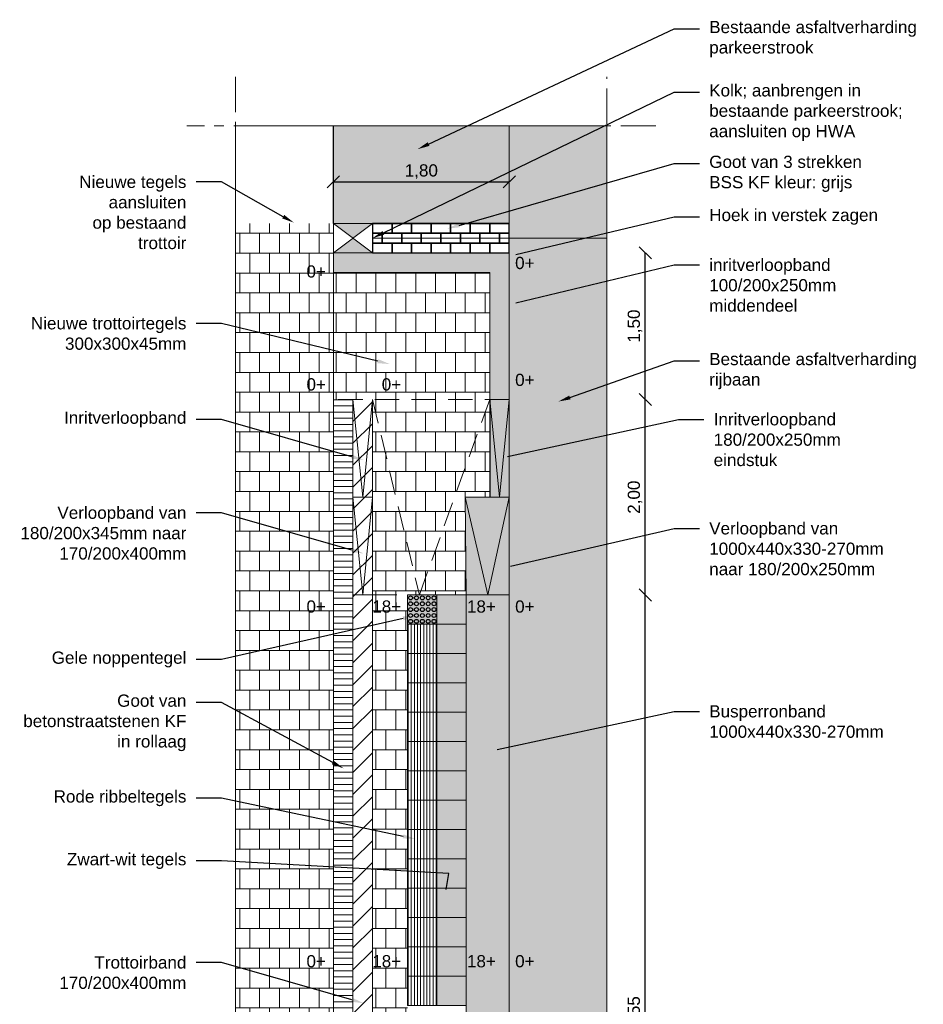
# Model space of a CAD drawing. Header units: metres. Extents: x -1 to 197910, y -70 to 354116.
# Tile 15 of 65: x 33.23 to 42.48, y 38.13 to 48.2. Entities that reach past the tile are written whole.
import ezdxf
from ezdxf import colors
from ezdxf.entities.mleader import LeaderData, LeaderLine
from ezdxf.math import Vec2, Vec3

# ---------------------------------------------------------------- set-up
doc = ezdxf.new("R2010")
doc.units = ezdxf.units.M
doc.header["$PDMODE"] = 1
doc.linetypes.add('ACAD_ISO04W100', pattern=[30, 24, -3, 0, -3])
doc.linetypes.add('DASHED2', pattern=[0.375, 0.25, -0.125])
for name, color, linetype, lineweight in [('N-WE-AL-DETAIL-G', 7, 'Continuous', 9), ('X-XX-AL-AANKLEDING-M', 7, 'Continuous', 18), ('X-XX-AL-AANKLEDING-T25', 7, 'Continuous', 25)]:
    doc.layers.add(name, color=color, linetype=linetype, lineweight=lineweight)
doc.layers.add('X-XX-AL-DETAIL-G', color=7, linetype='Continuous')
doc.styles.add('NLCS_ISO', font='arial.ttf')
doc.styles.get("Standard").update_dxf_attribs({"font": 'arial.ttf'})
doc.dimstyles.new('NLCS_1-50', dxfattribs={"dimscale": 0.05, "dimtxt": 2.5, "dimasz": 2.5, "dimexe": 1.25, "dimexo": 0.625, "dimtad": 1, "dimtxsty": 'Standard', "dimblk": 'OBLIQUE', "dimcen": 0, "dimse1": 1, "dimse2": 1, "dimadec": 0, "dimazin": 0, "dimtfac": 1, "dimtmove": 0, "dimatfit": 3, "dimfxl": 1, "dimarcsym": 0})
pattern_1 = [(45, (0, -1.53514), (-0.1122532, 0.1122532), [])]
pattern_2 = [(0, (0, -1.53514), (0, 0.2032), []), (90, (0, -1.53514), (-0.1016, 0.2032), [0.2032, -0.2032])]

# ---------------------------------------------------------------- blocks, each defined once
blk = doc.blocks.new('_Oblique')
at = {"color": 0, "linetype": 'ByBlock', "lineweight": -2}
blk.add_line((-0.5, -0.5), (0.5, 0.5), dxfattribs=at)
blk = doc.blocks.new('*D130')
at = {"layer": 'Defpoints', "color": 0, "transparency": 16777216}
for p in [(38.245, 42.314), (39.637, 42.314), (38.245, 33.764)]:
    blk.add_point(p, dxfattribs=at)
at = {"layer": 'X-XX-AL-AANKLEDING-M', "color": 0, "lineweight": -2, "transparency": 16777216}
blk.add_line((39.637, 33.764), (39.637, 42.314), dxfattribs=at)
at = {"layer": 'X-XX-AL-AANKLEDING-M', "color": 0, "lineweight": -2, "transparency": 16777216, "xscale": 0.125, "yscale": 0.125, "zscale": 0.125}
for p, rotation in [((39.637, 42.314), 90), ((39.637, 33.764), 270)]:
    blk.add_blockref('_Oblique', p, dxfattribs=dict(at, rotation=rotation))
at = {"layer": 'X-XX-AL-AANKLEDING-M', "color": 0, "transparency": 16777216, "insert": (39.531, 38.039), "char_height": 0.125, "attachment_point": 5, "rotation": 90}
blk.add_mtext('8,55', dxfattribs=at)
blk = doc.blocks.new('*D131')
at = {"layer": 'Defpoints', "color": 0, "transparency": 16777216}
for p in [(38.245, 44.314), (39.637, 44.314), (38.245, 42.314)]:
    blk.add_point(p, dxfattribs=at)
at = {"layer": 'X-XX-AL-AANKLEDING-M', "color": 0, "lineweight": -2, "transparency": 16777216}
blk.add_line((39.637, 42.314), (39.637, 44.314), dxfattribs=at)
at = {"layer": 'X-XX-AL-AANKLEDING-M', "color": 0, "lineweight": -2, "transparency": 16777216, "xscale": 0.125, "yscale": 0.125, "zscale": 0.125}
for p, rotation in [((39.637, 44.314), 90), ((39.637, 42.314), 270)]:
    blk.add_blockref('_Oblique', p, dxfattribs=dict(at, rotation=rotation))
at = {"layer": 'X-XX-AL-AANKLEDING-M', "color": 0, "transparency": 16777216, "insert": (39.531, 43.314), "char_height": 0.125, "attachment_point": 5, "rotation": 90}
blk.add_mtext('2,00', dxfattribs=at)
blk = doc.blocks.new('*D132')
at = {"layer": 'Defpoints', "color": 0, "transparency": 16777216}
for p in [(38.245, 45.814), (39.637, 45.814), (38.245, 44.314)]:
    blk.add_point(p, dxfattribs=at)
at = {"layer": 'X-XX-AL-AANKLEDING-M', "color": 0, "lineweight": -2, "transparency": 16777216}
blk.add_line((39.637, 44.314), (39.637, 45.814), dxfattribs=at)
at = {"layer": 'X-XX-AL-AANKLEDING-M', "color": 0, "lineweight": -2, "transparency": 16777216, "xscale": 0.125, "yscale": 0.125, "zscale": 0.125}
for p, rotation in [((39.637, 45.814), 90), ((39.637, 44.314), 270)]:
    blk.add_blockref('_Oblique', p, dxfattribs=dict(at, rotation=rotation))
at = {"layer": 'X-XX-AL-AANKLEDING-M', "color": 0, "transparency": 16777216, "insert": (39.531, 45.064), "char_height": 0.125, "attachment_point": 5, "rotation": 90}
blk.add_mtext('1,50', dxfattribs=at)
blk = doc.blocks.new('*D156')
at = {"layer": 'Defpoints', "color": 0, "transparency": 16777216}
for p in [(38.245, 46.54), (36.445, 45.814), (38.245, 45.814)]:
    blk.add_point(p, dxfattribs=at)
at = {"layer": 'X-XX-AL-AANKLEDING-M', "color": 0, "lineweight": -2, "transparency": 16777216}
blk.add_line((36.445, 46.54), (38.245, 46.54), dxfattribs=at)
at = {"layer": 'X-XX-AL-AANKLEDING-M', "color": 0, "lineweight": -2, "transparency": 16777216, "xscale": 0.125, "yscale": 0.125, "zscale": 0.125, "rotation": 180}
blk.add_blockref('_Oblique', (36.445, 46.54), dxfattribs=at)
at = {"layer": 'X-XX-AL-AANKLEDING-M', "color": 0, "lineweight": -2, "transparency": 16777216, "xscale": 0.125, "yscale": 0.125, "zscale": 0.125}
blk.add_blockref('_Oblique', (38.245, 46.54), dxfattribs=at)
at = {"layer": 'X-XX-AL-AANKLEDING-M', "color": 0, "transparency": 16777216, "insert": (37.345, 46.646), "char_height": 0.125, "attachment_point": 5}
blk.add_mtext('1,80', dxfattribs=at)

msp = doc.modelspace()

# ---------------------------------------------------------------- hatches: boundary and pattern name
h = msp.add_hatch(color=251)
h.dxf.hatch_style = 1
h.paths.add_polyline_path([(37.805, 42.314), (37.505, 42.314), (37.505, 42.014), (37.805, 42.014)])
h = msp.add_hatch(color=254)
h.dxf.hatch_style = 1
h.paths.add_polyline_path([(37.505, 42.014), (37.505, 41.714), (37.805, 41.714), (37.805, 42.014)])
h = msp.add_hatch(color=251)
h.dxf.hatch_style = 1
h.paths.add_polyline_path([(37.805, 41.714), (37.505, 41.714), (37.505, 41.414), (37.805, 41.414)])
h = msp.add_hatch(color=254)
h.dxf.hatch_style = 1
h.paths.add_polyline_path([(37.805, 41.414), (37.505, 41.414), (37.505, 41.114), (37.805, 41.114)])
h = msp.add_hatch(color=251)
h.dxf.hatch_style = 1
h.paths.add_polyline_path([(37.805, 41.114), (37.505, 41.114), (37.505, 40.814), (37.805, 40.814)])
h = msp.add_hatch(color=254)
h.dxf.hatch_style = 1
h.paths.add_polyline_path([(37.505, 40.814), (37.505, 40.514), (37.805, 40.514), (37.805, 40.814)])
h = msp.add_hatch(color=251)
h.dxf.hatch_style = 1
h.paths.add_polyline_path([(37.805, 40.514), (37.505, 40.514), (37.505, 40.214), (37.805, 40.214)])
h = msp.add_hatch(color=254)
h.dxf.hatch_style = 1
h.paths.add_polyline_path([(37.805, 40.214), (37.505, 40.214), (37.505, 39.914), (37.805, 39.914)])
h = msp.add_hatch(color=251)
h.dxf.hatch_style = 1
h.paths.add_polyline_path([(37.805, 39.914), (37.505, 39.914), (37.505, 39.614), (37.805, 39.614)])
h = msp.add_hatch(color=254)
h.dxf.hatch_style = 1
h.paths.add_polyline_path([(37.505, 39.614), (37.505, 39.314), (37.805, 39.314), (37.805, 39.614)])
h = msp.add_hatch(color=251)
h.dxf.hatch_style = 1
h.paths.add_polyline_path([(37.805, 39.314), (37.505, 39.314), (37.505, 39.014), (37.805, 39.014)])
h = msp.add_hatch(color=254)
h.dxf.hatch_style = 1
h.paths.add_polyline_path([(37.805, 39.014), (37.505, 39.014), (37.505, 38.714), (37.805, 38.714)])
h = msp.add_hatch(color=251)
h.dxf.hatch_style = 1
h.paths.add_polyline_path([(37.805, 38.714), (37.505, 38.714), (37.505, 38.414), (37.805, 38.414)])
h = msp.add_hatch(color=254)
h.dxf.hatch_style = 1
h.paths.add_polyline_path([(37.505, 38.414), (37.505, 38.114), (37.805, 38.114), (37.805, 38.414)])
at = {"layer": 'N-WE-AL-DETAIL-G'}
h = msp.add_hatch(color=253, dxfattribs=at)
h.dxf.hatch_style = 1
edge = h.paths.add_edge_path()
edge.add_line((38.245, 47.114), (39.245, 47.114))
edge.add_line((39.245, 47.114), (39.245, 29.814))
edge.add_line((39.245, 29.814), (36.445, 29.814))
edge.add_line((36.445, 29.814), (36.445, 33.814))
edge.add_line((36.445, 33.814), (37.745, 33.814))
edge.add_arc((37.745, 34.314), 0.5, 270, 360)
edge.add_line((38.245, 34.314), (38.245, 46.114))
edge.add_line((38.245, 46.114), (36.445, 46.114))
edge.add_line((36.445, 46.114), (36.445, 47.114))
edge.add_line((36.445, 47.114), (38.245, 47.114))
h = msp.add_hatch(dxfattribs=at)
h.set_pattern_fill('AR-B88', color=252, scale=0.001)
h.set_pattern_definition([(0, (-1.8, -1.53514), (0, 0.2032), []), (90, (-1.8, -1.53514), (-0.1016, 0.2032), [0.2032, -0.2032])])
h.paths.add_polyline_path([(35.445, 46.114), (35.445, 32.814), (36.445, 32.814), (36.445, 46.114)])
h = msp.add_hatch(color=7, dxfattribs=at)
h.dxf.hatch_style = 1
h.paths.add_polyline_path([(36.445, 46.114), (36.645, 45.964), (36.845, 46.114)])
h = msp.add_hatch(color=7, dxfattribs=at)
h.dxf.hatch_style = 1
h.paths.add_polyline_path([(36.645, 45.964), (36.445, 45.814), (36.845, 45.814)])
h = msp.add_hatch(color=252, dxfattribs=at)
h.dxf.hatch_style = 1
h.paths.add_polyline_path([(38.245, 45.814), (36.445, 45.814), (36.445, 45.614), (38.045, 45.614), (38.045, 44.314), (38.245, 44.314)])
h = msp.add_hatch(dxfattribs=at)
h.set_pattern_fill('AR-B88', color=252, scale=0.001)
h.set_pattern_definition(pattern_2)
h.paths.add_polyline_path([(36.445, 45.614), (36.445, 44.314), (38.045, 44.314), (38.045, 45.614)])
h = msp.add_hatch(dxfattribs=at)
h.set_pattern_fill('ANSI31', color=252, scale=0.02, angle=315)
h.set_pattern_definition([(0, (0, -1.535137), (1e-17, 0.0635), [])])
h.paths.add_polyline_path([(36.645, 44.314), (36.445, 44.314), (36.445, 33.814), (36.645, 33.814)])
h = msp.add_hatch(dxfattribs=at)
h.set_pattern_fill('ANSI31', color=252, scale=0.05)
h.set_pattern_definition(pattern_1)
h.paths.add_polyline_path([(36.645, 43.314), (36.845, 43.314), (36.845, 44.314), (36.645, 44.314)])
h = msp.add_hatch(dxfattribs=at)
h.set_pattern_fill('AR-B88', color=252, scale=0.001)
h.set_pattern_definition(pattern_2)
h.paths.add_polyline_path([(36.845, 44.314), (38.045, 44.314), (38.045, 43.314), (37.796, 43.312), (37.805, 42.314), (36.845, 42.314)])
h = msp.add_hatch(color=252, dxfattribs=at)
h.dxf.hatch_style = 1
h.paths.add_polyline_path([(38.045, 44.314), (38.045, 43.314), (37.795, 43.312), (37.805, 42.314), (38.245, 42.314), (38.245, 44.314)])
h = msp.add_hatch(dxfattribs=at)
h.set_pattern_fill('ANSI31', color=252, scale=0.05)
h.set_pattern_definition(pattern_1)
h.paths.add_polyline_path([(36.645, 42.314), (36.845, 42.314), (36.845, 43.314), (36.645, 43.314)])
h = msp.add_hatch(dxfattribs=at)
h.set_pattern_fill('ANSI31', color=252, scale=0.05)
h.set_pattern_definition(pattern_1)
h.paths.add_polyline_path([(37.745, 33.814), (37.745, 34.014), (36.845, 34.014), (36.845, 42.314), (36.645, 42.314), (36.645, 33.814)])
h = msp.add_hatch(dxfattribs=at)
h.set_pattern_fill('AR-B88', color=252, scale=0.001)
h.set_pattern_definition(pattern_2)
edge = h.paths.add_edge_path()
edge.add_line((36.845, 42.314), (37.205, 42.314))
edge.add_line((37.205, 42.314), (37.205, 34.514))
edge.add_line((37.205, 34.514), (37.805, 34.514))
edge.add_line((37.805, 34.514), (37.805, 34.314))
edge.add_arc((37.745, 34.314), 0.06, 270, 360, ccw=False)
edge.add_line((37.745, 34.254), (37.745, 34.014))
edge.add_line((37.745, 34.014), (36.845, 34.014))
edge.add_line((36.845, 34.014), (36.845, 34.514))
edge.add_line((36.845, 34.514), (36.845, 42.314))
h = msp.add_hatch(color=252, dxfattribs=at)
h.dxf.hatch_style = 1
h.paths.add_polyline_path([(38.245, 42.314), (37.805, 42.314), (37.805, 42.014), (37.805, 41.714), (37.805, 41.414), (37.805, 41.114), (37.805, 40.814), (37.805, 40.514), (37.805, 40.214), (37.805, 39.914), (37.805, 39.614), (37.805, 39.314), (37.805, 39.014), (37.805, 38.714), (37.805, 38.414), (37.805, 38.114), (37.805, 37.814), (37.805, 37.514), (37.805, 37.214), (37.805, 36.914), (37.805, 36.614), (37.805, 36.314), (37.805, 36.014), (37.805, 35.714), (37.805, 35.414), (37.805, 35.114), (37.805, 34.814), (37.805, 34.514), (37.805, 34.314, -0.414214), (37.745, 34.254), (37.745, 33.814, 0.414214), (38.245, 34.314)])
h = msp.add_hatch(dxfattribs=at)
h.set_pattern_fill('ANSI31', color=11, scale=0.01, angle=45)
h.paths.add_polyline_path([(37.205, 42.014), (37.205, 41.714), (37.505, 41.714), (37.505, 42.014)])
h = msp.add_hatch(dxfattribs=at)
h.set_pattern_fill('ANSI31', color=11, scale=0.01, angle=45)
h.paths.add_polyline_path([(37.205, 41.714), (37.205, 41.414), (37.505, 41.414), (37.505, 41.714)])
h = msp.add_hatch(dxfattribs=at)
h.set_pattern_fill('ANSI31', color=11, scale=0.01, angle=45)
h.paths.add_polyline_path([(37.205, 41.414), (37.205, 41.114), (37.505, 41.114), (37.505, 41.414)])
h = msp.add_hatch(dxfattribs=at)
h.set_pattern_fill('ANSI31', color=11, scale=0.01, angle=45)
h.paths.add_polyline_path([(37.205, 41.114), (37.205, 40.814), (37.505, 40.814), (37.505, 41.114)])
h = msp.add_hatch(dxfattribs=at)
h.set_pattern_fill('ANSI31', color=11, scale=0.01, angle=45)
h.paths.add_polyline_path([(37.205, 40.814), (37.205, 40.514), (37.505, 40.514), (37.505, 40.814)])
h = msp.add_hatch(dxfattribs=at)
h.set_pattern_fill('ANSI31', color=11, scale=0.01, angle=45)
h.paths.add_polyline_path([(37.205, 40.514), (37.205, 40.214), (37.505, 40.214), (37.505, 40.514)])
h = msp.add_hatch(dxfattribs=at)
h.set_pattern_fill('ANSI31', color=11, scale=0.01, angle=45)
h.paths.add_polyline_path([(37.205, 40.214), (37.205, 39.914), (37.505, 39.914), (37.505, 40.214)])
h = msp.add_hatch(dxfattribs=at)
h.set_pattern_fill('ANSI31', color=11, scale=0.01, angle=45)
h.paths.add_polyline_path([(37.205, 39.914), (37.205, 39.614), (37.505, 39.614), (37.505, 39.914)])
h = msp.add_hatch(dxfattribs=at)
h.set_pattern_fill('ANSI31', color=11, scale=0.01, angle=45)
h.paths.add_polyline_path([(37.205, 39.614), (37.205, 39.314), (37.505, 39.314), (37.505, 39.614)])
h = msp.add_hatch(dxfattribs=at)
h.set_pattern_fill('ANSI31', color=11, scale=0.01, angle=45)
h.paths.add_polyline_path([(37.205, 39.314), (37.205, 39.014), (37.505, 39.014), (37.505, 39.314)])
h = msp.add_hatch(dxfattribs=at)
h.set_pattern_fill('ANSI31', color=11, scale=0.01, angle=45)
h.paths.add_polyline_path([(37.205, 39.014), (37.205, 38.714), (37.505, 38.714), (37.505, 39.014)])
h = msp.add_hatch(dxfattribs=at)
h.set_pattern_fill('ANSI31', color=11, scale=0.01, angle=45)
h.paths.add_polyline_path([(37.205, 38.714), (37.205, 38.414), (37.505, 38.414), (37.505, 38.714)])
h = msp.add_hatch(dxfattribs=at)
h.set_pattern_fill('ANSI31', color=11, scale=0.01, angle=45)
h.paths.add_polyline_path([(37.205, 38.414), (37.205, 38.114), (37.505, 38.114), (37.505, 38.414)])
at = {"layer": 'X-XX-AL-DETAIL-G'}
h = msp.add_hatch(color=42, dxfattribs=at)
h.dxf.hatch_style = 1
h.paths.add_polyline_path([(37.205, 42.314), (37.505, 42.314), (37.505, 42.014), (37.205, 42.014)])

# ---------------------------------------------------------------- linework, layer by layer
for points in [[(36.445, 46.114), (36.445, 47.114)], [(36.845, 46.114), (38.245, 46.114)], [(38.045, 44.314), (38.045, 43.314)]]:
    msp.add_lwpolyline(points)
at = {"color": 252}
for points in [[(36.845, 46.014), (37.045, 46.014), (37.045, 46.114), (36.845, 46.114)], [(37.045, 46.014), (37.245, 46.014), (37.245, 46.114), (37.045, 46.114)], [(37.245, 46.014), (37.445, 46.014), (37.445, 46.114), (37.245, 46.114)], [(37.445, 46.014), (37.645, 46.014), (37.645, 46.114), (37.445, 46.114)], [(37.645, 46.014), (37.845, 46.014), (37.845, 46.114), (37.645, 46.114)], [(37.845, 46.014), (38.045, 46.014), (38.045, 46.114), (37.845, 46.114)], [(38.045, 46.014), (38.245, 46.014), (38.245, 46.114), (38.045, 46.114)], [(36.845, 45.914), (36.945, 45.914), (36.945, 46.014), (36.845, 46.014)], [(36.945, 45.914), (37.145, 45.914), (37.145, 46.014), (36.945, 46.014)], [(37.145, 45.914), (37.345, 45.914), (37.345, 46.014), (37.145, 46.014)], [(37.345, 45.914), (37.545, 45.914), (37.545, 46.014), (37.345, 46.014)], [(37.545, 45.914), (37.745, 45.914), (37.745, 46.014), (37.545, 46.014)], [(37.745, 45.914), (37.945, 45.914), (37.945, 46.014), (37.745, 46.014)], [(37.945, 45.914), (38.145, 45.914), (38.145, 46.014), (37.945, 46.014)], [(38.145, 45.914), (38.245, 45.914), (38.245, 46.014), (38.145, 46.014)], [(36.845, 45.814), (37.045, 45.814), (37.045, 45.914), (36.845, 45.914)], [(37.045, 45.814), (37.245, 45.814), (37.245, 45.914), (37.045, 45.914)], [(37.245, 45.814), (37.445, 45.814), (37.445, 45.914), (37.245, 45.914)], [(37.445, 45.814), (37.645, 45.814), (37.645, 45.914), (37.445, 45.914)], [(37.645, 45.814), (37.845, 45.814), (37.845, 45.914), (37.645, 45.914)], [(37.845, 45.814), (38.045, 45.814), (38.045, 45.914), (37.845, 45.914)], [(38.045, 45.814), (38.245, 45.814), (38.245, 45.914), (38.045, 45.914)]]:
    msp.add_lwpolyline(points, close=True, dxfattribs=at)
at = {"layer": 'N-WE-AL-DETAIL-G', "linetype": 'ACAD_ISO04W100', "ltscale": 0.015}
for points in [[(35.445, 47.614), (35.445, 29.314)], [(39.245, 29.314), (39.245, 47.614)], [(39.745, 47.114), (34.945, 47.114)]]:
    msp.add_lwpolyline(points, dxfattribs=at)
at = {"layer": 'N-WE-AL-DETAIL-G', "color": 252}
msp.add_lwpolyline([(35.445, 47.114), (35.445, 29.814), (36.445, 29.814), (36.445, 46.114), (36.845, 46.114), (36.845, 45.814), (38.245, 45.814), (38.245, 47.114)], close=True, dxfattribs=at)
at = {"layer": 'N-WE-AL-DETAIL-G'}
msp.add_lwpolyline([(38.245, 47.114), (39.245, 47.114), (39.245, 29.814), (36.445, 29.814), (36.445, 33.814), (37.745, 33.814, 0.414214), (38.245, 34.314), (38.245, 46.114), (36.445, 46.114), (36.445, 47.114)], format="xyb", close=True, dxfattribs=at)
for points in [[(36.445, 45.814), (36.845, 45.814), (36.845, 46.114), (36.445, 46.114)], [(38.045, 44.314), (38.045, 45.614), (36.445, 45.614), (36.445, 45.814), (38.245, 45.814), (38.245, 44.314)], [(37.505, 42.014), (37.505, 42.314), (37.205, 42.314), (37.205, 42.014)], [(37.805, 42.014), (37.805, 42.314), (37.505, 42.314), (37.505, 42.014)], [(37.505, 41.714), (37.505, 42.014), (37.205, 42.014), (37.205, 41.714)], [(37.805, 41.714), (37.805, 42.014), (37.505, 42.014), (37.505, 41.714)], [(37.505, 41.414), (37.505, 41.714), (37.205, 41.714), (37.205, 41.414)], [(37.805, 41.414), (37.805, 41.714), (37.505, 41.714), (37.505, 41.414)], [(37.505, 41.114), (37.505, 41.414), (37.205, 41.414), (37.205, 41.114)], [(37.805, 41.114), (37.805, 41.414), (37.505, 41.414), (37.505, 41.114)], [(37.505, 40.814), (37.505, 41.114), (37.205, 41.114), (37.205, 40.814)], [(37.805, 40.814), (37.805, 41.114), (37.505, 41.114), (37.505, 40.814)], [(37.505, 40.514), (37.505, 40.814), (37.205, 40.814), (37.205, 40.514)], [(37.805, 40.514), (37.805, 40.814), (37.505, 40.814), (37.505, 40.514)], [(37.505, 40.214), (37.505, 40.514), (37.205, 40.514), (37.205, 40.214)], [(37.805, 40.214), (37.805, 40.514), (37.505, 40.514), (37.505, 40.214)], [(37.505, 39.914), (37.505, 40.214), (37.205, 40.214), (37.205, 39.914)], [(37.805, 39.914), (37.805, 40.214), (37.505, 40.214), (37.505, 39.914)], [(37.505, 39.614), (37.505, 39.914), (37.205, 39.914), (37.205, 39.614)], [(37.805, 39.614), (37.805, 39.914), (37.505, 39.914), (37.505, 39.614)], [(37.505, 39.314), (37.505, 39.614), (37.205, 39.614), (37.205, 39.314)], [(37.805, 39.314), (37.805, 39.614), (37.505, 39.614), (37.505, 39.314)], [(37.505, 39.014), (37.505, 39.314), (37.205, 39.314), (37.205, 39.014)], [(37.805, 39.014), (37.805, 39.314), (37.505, 39.314), (37.505, 39.014)], [(37.505, 38.714), (37.505, 39.014), (37.205, 39.014), (37.205, 38.714)], [(37.805, 38.714), (37.805, 39.014), (37.505, 39.014), (37.505, 38.714)], [(37.505, 38.414), (37.505, 38.714), (37.205, 38.714), (37.205, 38.414)], [(37.805, 38.414), (37.805, 38.714), (37.505, 38.714), (37.505, 38.414)], [(37.505, 38.114), (37.505, 38.414), (37.205, 38.414), (37.205, 38.114)], [(37.805, 38.114), (37.805, 38.414), (37.505, 38.414), (37.505, 38.114)]]:
    msp.add_lwpolyline(points, close=True, dxfattribs=at)
for points in [[(36.445, 45.814), (36.845, 46.114)], [(36.845, 45.814), (36.445, 46.114)], [(36.445, 33.814), (36.445, 44.314)], [(36.645, 33.822), (36.645, 44.314)], [(36.645, 44.314), (36.745, 43.314), (36.845, 44.314)], [(36.845, 42.314), (36.845, 43.314), (36.845, 44.314)], [(38.045, 44.314), (38.145, 43.314), (38.245, 44.314)], [(38.245, 42.314), (38.245, 44.314)], [(36.845, 43.314), (36.645, 43.314)], [(36.645, 43.314), (36.745, 42.314), (36.845, 43.314)], [(37.805, 42.314), (37.795, 43.314)], [(37.795, 43.314), (38.025, 42.314), (38.245, 43.314)], [(38.245, 43.314), (37.795, 43.314)], [(36.845, 42.314), (36.645, 42.314)], [(36.845, 34.014), (36.845, 42.314)], [(37.805, 42.314), (38.245, 42.314)]]:
    msp.add_lwpolyline(points, dxfattribs=at)
at = {"layer": 'N-WE-AL-DETAIL-G', "color": 5}
msp.add_lwpolyline([(36.845, 45.964), (39.245, 45.964)], dxfattribs=at)
at = {"layer": 'N-WE-AL-DETAIL-G', "linetype": 'DASHED2'}
for points in [[(38.245, 44.314), (36.445, 44.314)], [(36.845, 44.314), (37.325, 42.314), (38.045, 44.314)], [(36.845, 42.314), (37.805, 42.314)]]:
    msp.add_lwpolyline(points, dxfattribs=at)
at = {"layer": 'N-WE-AL-DETAIL-G'}
for points in [[(36.445, 33.814), (37.745, 33.814, 0.414214), (38.245, 34.314), (38.245, 42.314)], [(37.745, 34.254, 0.414214), (37.805, 34.314), (37.805, 42.314)]]:
    msp.add_lwpolyline(points, format="xyb", dxfattribs=at)
at = {"layer": 'X-XX-AL-DETAIL-G', "color": 252}
for centre in [(37.235, 42.284), (37.235, 42.224), (37.295, 42.284), (37.295, 42.224), (37.355, 42.284), (37.355, 42.224), (37.415, 42.284), (37.415, 42.224), (37.475, 42.284), (37.475, 42.224), (37.235, 42.164), (37.235, 42.104), (37.295, 42.164), (37.295, 42.104), (37.355, 42.164), (37.355, 42.104), (37.415, 42.164), (37.415, 42.104), (37.475, 42.164), (37.475, 42.104), (37.235, 42.044), (37.295, 42.044), (37.355, 42.044), (37.415, 42.044), (37.475, 42.044)]:
    msp.add_circle(centre, 0.02, dxfattribs=at)

# ---------------------------------------------------------------- texts
at = {"layer": 'X-XX-AL-AANKLEDING-T25', "char_height": 0.125, "attachment_point": 3, "style": 'NLCS_ISO'}
for s, insert in [('0+', (38.504, 45.773)), ('0+', (36.369, 45.686)), ('0+', (36.369, 44.531)), ('0+', (37.139, 44.531)), ('0+', (38.504, 44.577)), ('0+', (36.369, 42.258)), ('18+', (37.139, 42.258)), ('18+', (38.108, 42.258)), ('0+', (38.504, 42.258)), ('0+', (36.369, 38.629)), ('18+', (37.139, 38.629)), ('18+', (38.108, 38.629)), ('0+', (38.504, 38.629))]:
    msp.add_mtext(s, dxfattribs=dict(at, insert=insert))

# ---------------------------------------------------------------- dimensions: what is measured, and where the dimension line sits
at = {"layer": 'X-XX-AL-AANKLEDING-M'}
dim = msp.add_linear_dim(base=(38.245, 46.54), p1=(36.445, 45.814), p2=(38.245, 45.814), dimstyle='NLCS_1-50', override={"dimzin": 0}, dxfattribs=at)
dim.commit()
dim.dimension.update_dxf_attribs({"geometry": '*D156', "text_midpoint": (37.345, 46.646)})
for base, p1, p2, picture, middle in [((39.637, 45.814), (38.245, 44.314), (38.245, 45.814), '*D132', (39.531, 45.064)), ((39.637, 44.314), (38.245, 42.314), (38.245, 44.314), '*D131', (39.531, 43.314)), ((39.637, 42.314), (38.245, 33.764), (38.245, 42.314), '*D130', (39.531, 38.039))]:
    dim = msp.add_linear_dim(base=base, p1=p1, p2=p2, angle=90, dimstyle='NLCS_1-50', override={"dimzin": 0}, dxfattribs=at)
    dim.commit()
    dim.dimension.update_dxf_attribs({"geometry": picture, "text_midpoint": middle})

# ---------------------------------------------------------------- leaders
at = {"layer": 'X-XX-AL-AANKLEDING-T25'}
ml = msp.add_multileader_mtext('Standard', dxfattribs=at)
ml.set_content('Bestaande asfaltverharding\\Pparkeerstrook', color=256, style='NLCS_ISO')
ml.set_leader_properties()
ml.build(insert=Vec2(0, 0))
ml.multileader.update_dxf_attribs({"arrow_head_size": 0.125})
ctx = ml.context
ctx.base_point, ctx.char_height, ctx.arrow_head_size, ctx.landing_gap_size, ctx.plane_origin = Vec3(40.191, 48.107), 0.125, 0.125, 0.1, Vec3(39.241, 46.633)
notes = []
notes.append((ctx, [(1, (1, 1, 0), (39.932, 48.107), (1, 0), 0.259, [(0, [(37.306, 46.874)], 0, [])])]))
ctx.mtext.insert, ctx.mtext.flow_direction = Vec3(40.291, 48.187), 5
ml = msp.add_multileader_mtext('Standard', dxfattribs=at)
ml.set_content('Kolk; aanbrengen in \\Pbestaande parkeerstrook;\\Paansluiten op HWA', color=256, style='NLCS_ISO')
ml.set_leader_properties()
ml.build(insert=Vec2(0, 0))
ml.multileader.update_dxf_attribs({"arrow_head_size": 0.125})
ctx = ml.context
ctx.base_point, ctx.char_height, ctx.arrow_head_size, ctx.landing_gap_size, ctx.plane_origin = Vec3(40.191, 47.459), 0.125, 0.125, 0.1, Vec3(39.241, 45.985)
notes.append((ctx, [(1, (1, 1, 0), (39.932, 47.459), (1, 0), 0.259, [(0, [(36.845, 45.964)], 0, [])])]))
ctx.mtext.insert, ctx.mtext.flow_direction = Vec3(40.291, 47.539), 5
ml = msp.add_multileader_mtext('Standard', dxfattribs=at)
ml.set_content('Goot van 3 strekken \\PBSS KF kleur: grijs', color=256, style='NLCS_ISO')
ml.set_leader_properties()
ml.build(insert=Vec2(0, 0))
ml.multileader.update_dxf_attribs({"arrow_head_size": 0.125})
ctx = ml.context
ctx.base_point, ctx.char_height, ctx.arrow_head_size, ctx.landing_gap_size, ctx.plane_origin = Vec3(40.191, 46.727), 0.125, 0.125, 0.1, Vec3(39.241, 45.254)
notes.append((ctx, [(1, (1, 1, 0), (39.932, 46.727), (1, 0), 0.259, [(0, [(37.611, 46.061)], 0, [])])]))
ctx.mtext.insert, ctx.mtext.flow_direction = Vec3(40.291, 46.808), 5
ml = msp.add_multileader_mtext('Standard', dxfattribs=at)
ml.set_content('Nieuwe tegels \\Paansluiten\\Pop bestaand \\Ptrottoir', color=256, style='NLCS_ISO')
ml.set_leader_properties()
ml.build(insert=Vec2(0, 0))
ml.multileader.update_dxf_attribs({"arrow_head_size": 0.125})
ctx = ml.context
ctx.base_point, ctx.char_height, ctx.arrow_head_size, ctx.landing_gap_size, ctx.plane_origin = Vec3(33.764, 46.539), 0.125, 0.125, 0.1, Vec3(34.991, 45.946)
ctx.text_align_type = 2
notes.append((ctx, [(1, (1, 1, 0), (35.3, 46.539), (-1, 0), 0.259, [(0, [(36.041, 46.123)], 0, [])])]))
ctx.mtext.insert, ctx.mtext.alignment, ctx.mtext.flow_direction = Vec3(34.941, 46.603), 3, 5
ml = msp.add_multileader_mtext('Standard', dxfattribs=at)
ml.set_content('Hoek in verstek zagen', color=256, style='NLCS_ISO')
ml.set_leader_properties()
ml.build(insert=Vec2(0, 0))
ml.multileader.update_dxf_attribs({"arrow_head_size": 0.125})
ctx = ml.context
ctx.base_point, ctx.char_height, ctx.arrow_head_size, ctx.landing_gap_size, ctx.plane_origin = Vec3(40.191, 46.183), 0.125, 0.125, 0.1, Vec3(39.241, 45.591)
notes.append((ctx, [(1, (1, 1, 0), (39.932, 46.183), (1, 0), 0.259, [(0, [(38.191, 45.767)], 0, [])])]))
ctx.mtext.insert, ctx.mtext.flow_direction = Vec3(40.291, 46.264), 5
ml = msp.add_multileader_mtext('Standard', dxfattribs=at)
ml.set_content('inritverloopband\\P100/200x250mm\\Pmiddendeel', color=256, style='NLCS_ISO')
ml.set_leader_properties()
ml.build(insert=Vec2(0, 0))
ml.multileader.update_dxf_attribs({"arrow_head_size": 0.125})
ctx = ml.context
ctx.base_point, ctx.char_height, ctx.arrow_head_size, ctx.landing_gap_size, ctx.plane_origin = Vec3(40.191, 45.691), 0.125, 0.125, 0.1, Vec3(39.241, 45.098)
notes.append((ctx, [(1, (1, 1, 0), (39.932, 45.691), (1, 0), 0.259, [(0, [(38.191, 45.275)], 0, [])])]))
ctx.mtext.insert, ctx.mtext.flow_direction = Vec3(40.291, 45.754), 5
ml = msp.add_multileader_mtext('Standard', dxfattribs=at)
ml.set_content('Nieuwe trottoirtegels\\P300x300x45mm', color=256, style='NLCS_ISO')
ml.set_leader_properties()
ml.build(insert=Vec2(0, 0))
ml.multileader.update_dxf_attribs({"arrow_head_size": 0.125})
ctx = ml.context
ctx.base_point, ctx.char_height, ctx.arrow_head_size, ctx.landing_gap_size, ctx.plane_origin = Vec3(33.269, 45.092), 0.125, 0.125, 0.1, Vec3(34.991, 44.499)
ctx.text_align_type = 2
notes.append((ctx, [(1, (1, 1, 0), (35.3, 45.092), (-1, 0), 0.259, [(0, [(37.022, 44.676)], 0, [])])]))
ctx.mtext.insert, ctx.mtext.alignment, ctx.mtext.flow_direction = Vec3(34.941, 45.156), 3, 5
ml = msp.add_multileader_mtext('Standard', dxfattribs=at)
ml.set_content('Bestaande asfaltverharding\\Prijbaan', color=256, style='NLCS_ISO')
ml.set_leader_properties()
ml.build(insert=Vec2(0, 0))
ml.multileader.update_dxf_attribs({"arrow_head_size": 0.125})
ctx = ml.context
ctx.base_point, ctx.char_height, ctx.arrow_head_size, ctx.landing_gap_size, ctx.plane_origin = Vec3(40.191, 44.709), 0.125, 0.125, 0.1, Vec3(39.241, 44.116)
notes.append((ctx, [(1, (1, 1, 0), (39.932, 44.709), (1, 0), 0.259, [(0, [(38.748, 44.293)], 0, [])])]))
ctx.mtext.insert, ctx.mtext.flow_direction = Vec3(40.291, 44.79), 5
ml = msp.add_multileader_mtext('Standard', dxfattribs=at)
ml.set_content('Inritverloopband', color=256, style='NLCS_ISO')
ml.set_leader_properties()
ml.build(insert=Vec2(0, 0))
ml.multileader.update_dxf_attribs({"arrow_head_size": 0.125})
ctx = ml.context
ctx.base_point, ctx.char_height, ctx.arrow_head_size, ctx.landing_gap_size, ctx.plane_origin = Vec3(33.618, 44.11), 0.125, 0.125, 0.1, Vec3(34.991, 43.518)
ctx.text_align_type = 2
notes.append((ctx, [(1, (1, 1, 0), (35.3, 44.11), (-1, 0), 0.259, [(0, [(36.755, 43.694)], 0, [])])]))
ctx.mtext.insert, ctx.mtext.alignment, ctx.mtext.flow_direction = Vec3(34.941, 44.19), 3, 5
ml = msp.add_multileader_mtext('Standard', dxfattribs=at)
ml.set_content('Inritverloopband\\P180/200x250mm\\Peindstuk', color=256, style='NLCS_ISO')
ml.set_leader_properties()
ml.build(insert=Vec2(0, 0))
ml.multileader.update_dxf_attribs({"arrow_head_size": 0.125})
ctx = ml.context
ctx.base_point, ctx.char_height, ctx.arrow_head_size, ctx.landing_gap_size, ctx.plane_origin = Vec3(40.237, 44.11), 0.125, 0.125, 0.1, Vec3(39.778, 43.518)
notes.append((ctx, [(1, (1, 1, 0), (39.978, 44.11), (1, 0), 0.259, [(0, [(38.106, 43.704)], 0, [])])]))
ctx.mtext.insert, ctx.mtext.flow_direction = Vec3(40.337, 44.174), 5
ml = msp.add_multileader_mtext('Standard', dxfattribs=at)
ml.set_content('Verloopband van\\P180/200x345mm naar\\P170/200x400mm', color=256, style='NLCS_ISO')
ml.set_leader_properties()
ml.build(insert=Vec2(0, 0))
ml.multileader.update_dxf_attribs({"arrow_head_size": 0.125})
ctx = ml.context
ctx.base_point, ctx.char_height, ctx.arrow_head_size, ctx.landing_gap_size, ctx.plane_origin = Vec3(33.159, 43.154), 0.125, 0.125, 0.1, Vec3(34.991, 42.561)
ctx.text_align_type = 2
notes.append((ctx, [(1, (1, 1, 0), (35.3, 43.154), (-1, 0), 0.259, [(0, [(36.755, 42.738)], 0, [])])]))
ctx.mtext.insert, ctx.mtext.alignment, ctx.mtext.flow_direction = Vec3(34.941, 43.218), 3, 5
ml = msp.add_multileader_mtext('Standard', dxfattribs=at)
ml.set_content('Verloopband van\\P1000x440x330-270mm\\Pnaar 180/200x250mm', color=256, style='NLCS_ISO')
ml.set_leader_properties()
ml.build(insert=Vec2(0, 0))
ml.multileader.update_dxf_attribs({"arrow_head_size": 0.125})
ctx = ml.context
ctx.base_point, ctx.char_height, ctx.arrow_head_size, ctx.landing_gap_size, ctx.plane_origin = Vec3(40.191, 42.995), 0.125, 0.125, 0.1, Vec3(39.241, 42.402)
notes.append((ctx, [(1, (1, 1, 0), (39.932, 42.995), (1, 0), 0.259, [(0, [(38.135, 42.579)], 0, [])])]))
ctx.mtext.insert, ctx.mtext.flow_direction = Vec3(40.291, 43.058), 5
ml = msp.add_multileader_mtext('Standard', dxfattribs=at)
ml.set_content('Gele noppentegel', color=256, style='NLCS_ISO')
ml.set_leader_properties()
ml.build(insert=Vec2(0, 0))
ml.multileader.update_dxf_attribs({"arrow_head_size": 0.125})
ctx = ml.context
ctx.base_point, ctx.char_height, ctx.arrow_head_size, ctx.landing_gap_size, ctx.plane_origin = Vec3(33.484, 41.654), 0.125, 0.125, 0.1, Vec3(34.991, 41.061)
ctx.text_align_type = 2
notes.append((ctx, [(1, (1, 1, 0), (35.3, 41.654), (-1, 0), 0.259, [(0, [(37.281, 42.102)], 0, [])])]))
ctx.mtext.insert, ctx.mtext.alignment, ctx.mtext.flow_direction = Vec3(34.941, 41.735), 3, 5
ml = msp.add_multileader_mtext('Standard', dxfattribs=at)
ml.set_content('Goot van\\Pbetonstraatstenen KF\\Pin rollaag', color=256, style='NLCS_ISO')
ml.set_leader_properties()
ml.build(insert=Vec2(0, 0))
ml.multileader.update_dxf_attribs({"arrow_head_size": 0.125})
ctx = ml.context
ctx.base_point, ctx.char_height, ctx.arrow_head_size, ctx.landing_gap_size, ctx.plane_origin = Vec3(33.191, 41.214), 0.125, 0.125, 0.1, Vec3(34.991, 40.363)
ctx.text_align_type = 2
notes.append((ctx, [(1, (1, 1, 0), (35.3, 41.214), (-1, 0), 0.259, [(0, [(36.549, 40.54)], 0, [])])]))
ctx.mtext.insert, ctx.mtext.alignment, ctx.mtext.flow_direction = Vec3(34.941, 41.295), 3, 5
ml = msp.add_multileader_mtext('Standard', dxfattribs=at)
ml.set_content('Busperronband\\P1000x440x330-270mm', color=256, style='NLCS_ISO')
ml.set_leader_properties()
ml.build(insert=Vec2(0, 0))
ml.multileader.update_dxf_attribs({"arrow_head_size": 0.125})
ctx = ml.context
ctx.base_point, ctx.char_height, ctx.arrow_head_size, ctx.landing_gap_size, ctx.plane_origin = Vec3(40.191, 41.123), 0.125, 0.125, 0.1, Vec3(39.241, 40.53)
notes.append((ctx, [(1, (1, 1, 0), (39.932, 41.123), (1, 0), 0.259, [(0, [(37.999, 40.707)], 0, [])])]))
ctx.mtext.insert, ctx.mtext.flow_direction = Vec3(40.291, 41.186), 5
ml = msp.add_multileader_mtext('Standard', dxfattribs=at)
ml.set_content('Rode ribbeltegels', color=256, style='NLCS_ISO')
ml.set_leader_properties()
ml.build(insert=Vec2(0, 0))
ml.multileader.update_dxf_attribs({"arrow_head_size": 0.125})
ctx = ml.context
ctx.base_point, ctx.char_height, ctx.arrow_head_size, ctx.landing_gap_size, ctx.plane_origin = Vec3(33.502, 40.234), 0.125, 0.125, 0.1, Vec3(34.991, 39.642)
ctx.text_align_type = 2
notes.append((ctx, [(1, (1, 1, 0), (35.3, 40.234), (-1, 0), 0.259, [(0, [(37.281, 39.818)], 0, [])])]))
ctx.mtext.insert, ctx.mtext.alignment, ctx.mtext.flow_direction = Vec3(34.941, 40.315), 3, 5
ml = msp.add_multileader_mtext('Standard', dxfattribs=at)
ml.set_content('Zwart-wit tegels', color=256, style='NLCS_ISO')
ml.set_leader_properties()
ml.build(insert=Vec2(0, 0))
ml.multileader.update_dxf_attribs({"arrow_head_size": 0.125})
ctx = ml.context
ctx.base_point, ctx.char_height, ctx.arrow_head_size, ctx.landing_gap_size, ctx.plane_origin = Vec3(33.629, 39.592), 0.125, 0.125, 0.1, Vec3(34.991, 38.999)
ctx.text_align_type = 2
notes.append((ctx, [(1, (1, 1, 0), (35.3, 39.592), (-1, 0), 0.259, [(1, [(37.582, 39.176), (37.626, 39.464)], 0, [])])]))
ctx.mtext.insert, ctx.mtext.alignment, ctx.mtext.flow_direction = Vec3(34.941, 39.673), 3, 5
ml = msp.add_multileader_mtext('Standard', dxfattribs=at)
ml.set_content('Trottoirband \\P170/200x400mm', color=256, style='NLCS_ISO')
ml.set_leader_properties()
ml.build(insert=Vec2(0, 0))
ml.multileader.update_dxf_attribs({"arrow_head_size": 0.125})
ctx = ml.context
ctx.base_point, ctx.char_height, ctx.arrow_head_size, ctx.landing_gap_size, ctx.plane_origin = Vec3(33.57, 38.553), 0.125, 0.125, 0.1, Vec3(34.991, 37.96)
ctx.text_align_type = 2
notes.append((ctx, [(1, (1, 1, 0), (35.3, 38.553), (-1, 0), 0.259, [(0, [(36.755, 38.137)], 0, [])])]))
ctx.mtext.insert, ctx.mtext.alignment, ctx.mtext.flow_direction = Vec3(34.941, 38.617), 3, 5
for ctx, leaders in notes:
    for number, flags, end, landing, length, lines in leaders:
        leader = LeaderData()
        leader.index, (leader.has_last_leader_line, leader.has_dogleg_vector, leader.attachment_direction) = number, flags
        leader.last_leader_point, leader.dogleg_vector, leader.dogleg_length = Vec3(end), Vec3(landing), length
        for number, points, colour, breaks in lines:
            line = LeaderLine()
            line.index, line.vertices, line.color, line.breaks = number, Vec3.list(points), colors.encode_raw_color(colour), breaks
            leader.lines.append(line)
        ctx.leaders.append(leader)

doc.saveas('drawing.dxf')
